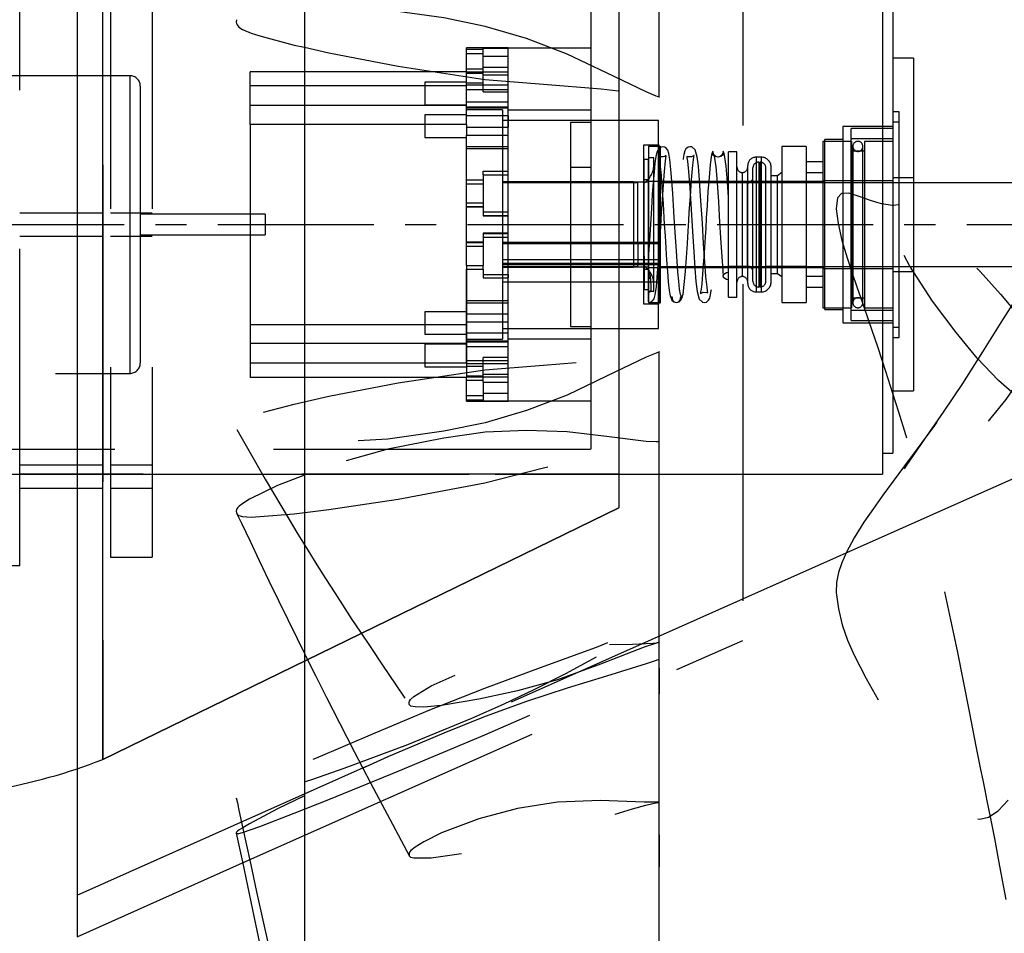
# Model space of a CAD drawing. Extents: x -181 to 162, y 84 to 272.
# Tile 35 of 85: x -5.77 to 0.15, y 101.01 to 106.5. Entities that reach past the tile are written whole.
import ezdxf

# ---------------------------------------------------------------- set-up
doc = ezdxf.new("R2010")
doc.units = 0
doc.header["$LTSCALE"] = 1.5
doc.header["$MEASUREMENT"] = 0
doc.linetypes.add('CENTER', pattern=[2, 1.25, -0.25, 0.25, -0.25])
doc.linetypes.add('SLDHIDDEN0', pattern=[1.905, 1.27, -0.635])
doc.layers.get('0').update_dxf_attribs({"linetype": 'CONTINUOUS'})
doc.layers.get('DEFPOINTS').update_dxf_attribs({"linetype": 'CONTINUOUS'})
for name, color, linetype in [('DIM', 1, 'CONTINUOUS'), ('DUCT', 30, 'CONTINUOUS'), ('HULL', 7, 'CONTINUOUS'), ('TAIL', 140, 'CONTINUOUS')]:
    doc.layers.add(name, color=color, linetype=linetype)
doc.styles.add('ENGR', font='Romans', dxfattribs={"oblique": 15})
doc.dimstyles.get("Standard").update_dxf_attribs({"dimtxt": 0.18, "dimasz": 0.18, "dimexe": 0.18, "dimexo": 0.0625, "dimgap": 0.09, "dimtad": 0, "dimtih": 1, "dimtoh": 1, "dimdec": 4, "dimzin": 0, "dimtxsty": 'STANDARD', "dimcen": 0.09, "dimazin": 3, "dimtfac": 1, "dimtdec": 4, "dimtofl": 0, "dimtmove": 0, "dimatfit": 3, "dimtolj": 1, "dimtzin": 0})

# ---------------------------------------------------------------- blocks, each defined once
blk = doc.blocks.new('*D13')
at = {"color": 0, "linetype": 'BYBLOCK'}
for start, end in [(36.08281, 54.4378), (5.5622, 24.27056)]:
    blk.add_arc((-66.6118, 105.266), 11.1294, start, end, dxfattribs=at)
for points in [[(-60.2366, 114.1682), (-60.0416, 114.4709), (-61.0471, 114.9043)], [(-55.355, 106.3534), (-55.7146, 106.336), (-55.4824, 105.266)]]:
    blk.add_solid(points, dxfattribs=at)
at = {"layer": 'DEFPOINTS', "color": 0, "linetype": 'BYBLOCK'}
for p in [(-60.1729, 116.4184), (-56.1536, 109.0724), (-100.5781, 105.266), (-66.6118, 105.266), (0.4895, 105.266)]:
    blk.add_point(p, dxfattribs=at)
at = {"color": 0, "linetype": 'BYBLOCK', "insert": (-56.9735, 110.8306), "char_height": 0.9, "attachment_point": 5, "style": 'ENGR'}
blk.add_mtext('\\A1;60°', dxfattribs=at)
blk = doc.blocks.new('*D14')
at = {"color": 0, "linetype": 'BYBLOCK'}
for p, q in [((-46.001, 114.1007), (-53.5143, 123.5221)), ((-47.0493, 105.266), (-62.306, 105.266))]:
    blk.add_line(p, q, dxfattribs=at)
for centre, radius, start, end in [((-38.9555, 105.266), 23.2154, 128.90461, 153.94624), ((-38.9555, 105.266), 23.2154, 154.62422, 179.66682), ((-66.6118, 105.266), 11.1687, 335.70973, 354.45741), ((-66.6118, 105.266), 11.1687, 305.54259, 323.93941)]:
    blk.add_arc(centre, radius, start, end, dxfattribs=at)
for points in [[(-53.5495, 123.3496), (-53.5213, 123.3145), (-53.4301, 123.4165)], [(-62.1481, 105.4009), (-62.1931, 105.401), (-62.171, 105.266)], [(-55.6751, 104.1959), (-55.3155, 104.1785), (-55.4431, 105.266)], [(-60.0219, 96.0268), (-60.2168, 96.3295), (-61.0274, 95.5936)]]:
    blk.add_solid(points, dxfattribs=at)
at = {"layer": 'DEFPOINTS', "color": 0, "linetype": 'BYBLOCK'}
for p in [(-58.137, 118.3437), (-45.9425, 114.0274), (-100.5781, 105.266), (-66.6118, 105.266), (-46.9555, 105.266), (-38.9555, 105.266), (-38.9555, 105.266), (0.4895, 105.266), (-58.0561, 98.0869), (-60.1729, 94.1135)]:
    blk.add_point(p, dxfattribs=at)
at = {"color": 0, "linetype": 'BYBLOCK', "attachment_point": 5, "style": 'ENGR'}
for s, insert, char_height in [('\\A1;51.4286°', (-59.8719, 115.3388), 0.1125), ('\\A1;60°', (-56.9394, 99.6816), 0.9)]:
    blk.add_mtext(s, dxfattribs=dict(at, insert=insert, char_height=char_height))

msp = doc.modelspace()

# ---------------------------------------------------------------- linework, layer by layer
at = {"layer": 'DUCT', "linetype": 'CONTINUOUS'}
for p, q in [((-4.05787, 114.79578), (-4.05787, 95.73614)), ((-5.4244, 109.54687), (-5.4244, 100.98506)), ((-5.4244, 100.98506), (-4.42959, 101.42797))]:
    msp.add_line(p, q, dxfattribs=at)
at = {"layer": 'DUCT', "linetype": 'SLDHIDDEN0'}
for p, q in [((-1.4244, 107.76596), (-1.4244, 102.76597)), ((-1.4244, 103.01597), (0.99227, 104.09194)), ((-5.4244, 101.23506), (-1.4244, 103.01597)), ((-4.42959, 101.42797), (-1.4244, 102.76597)), ((-1.92501, 102.44478), (-1.9254, 102.75547)), ((-1.925, 101.40404), (-1.92539, 101.79295))]:
    msp.add_line(p, q, dxfattribs=at)
at = {"layer": 'DUCT', "linetype": 'SLDHIDDEN0', "flags": 128}
for points in [[(-1.92618, 106.0317), (-1.92637, 107.00289), (-1.9254, 107.77656)], [(-1.9244, 106.03137), (-1.9244, 106.03137), (-1.9244, 106.03137), (-1.92441, 106.03138), (-1.92442, 106.03139), (-1.92448, 106.03142), (-1.92471, 106.03151), (-1.92567, 106.03184), (-1.92949, 106.03311), (-1.94469, 106.03869), (-2.00502, 106.06314), (-2.24197, 106.17771), (-2.47989, 106.29071), (-2.72369, 106.38457), (-2.97142, 106.45756), (-3.22099, 106.50794), (-3.55675, 106.55526), (-3.89132, 106.57621), (-4.22026, 106.56221), (-4.38803, 106.53348), (-4.42858, 106.52117), (-4.44963, 106.51185), (-4.46021, 106.5037), (-4.46416, 106.4975)], [(-4.05787, 106.33135), (-3.91084, 106.29828), (-3.49413, 106.21775), (-2.97318, 106.13839), (-2.62226, 106.11073), (-2.27402, 106.08233), (-2.09927, 106.06132), (-2.01182, 106.04809), (-1.9681, 106.04011), (-1.94625, 106.03578), (-1.939, 106.03431), (-1.9317, 106.03289), (-1.92805, 106.03213), (-1.92684, 106.03186), (-1.92604, 106.03168), (-1.9255, 106.03156), (-1.92513, 106.03148), (-1.92489, 106.03143), (-1.92473, 106.0314), (-1.92462, 106.03138), (-1.92455, 106.03137), (-1.9245, 106.03137), (-1.92447, 106.03136), (-1.92445, 106.03136), (-1.92443, 106.03136), (-1.92442, 106.03136), (-1.92441, 106.03136), (-1.92441, 106.03136), (-1.92441, 106.03137), (-1.9244, 106.03137), (-1.9244, 106.03137), (-1.9244, 106.03137), (-1.9244, 106.03137)], [(0.99548, 105.73155), (0.99548, 105.73155), (0.99548, 105.73154), (0.99548, 105.73154), (0.99547, 105.73151), (0.99541, 105.73139), (0.99516, 105.73095), (0.99412, 105.72922), (0.99001, 105.72225), (0.97324, 105.69426), (0.96474, 105.68014), (0.93086, 105.62229), (0.86268, 105.50129), (0.74873, 105.28723), (0.64086, 105.06057), (0.54721, 104.86072), (0.44562, 104.66572), (0.33714, 104.47909), (0.15728, 104.21503), (0.05889, 104.09353), (-0.04609, 103.97905), (-0.15761, 103.87129), (-0.27513, 103.76966), (-0.39829, 103.67353), (-0.44744, 103.64219), (-0.47613, 103.62845), (-0.49917, 103.6208), (-0.51398, 103.61842), (-0.52546, 103.61979), (-0.53376, 103.62542), (-0.53607, 103.63434), (-0.5239, 103.67591), (-0.48626, 103.74504), (-0.43737, 103.81941), (-0.33091, 103.9741), (-0.21685, 104.13878), (-0.10143, 104.31114), (0.01841, 104.49999), (0.13935, 104.69385), (0.26328, 104.88725), (0.43334, 105.12633), (0.61796, 105.34357), (0.71673, 105.44249), (0.81563, 105.53669), (0.91055, 105.6318), (0.9547, 105.68094), (0.97569, 105.70593), (0.98574, 105.71867), (0.98914, 105.72304), (0.99235, 105.72727), (0.99343, 105.72876), (0.99413, 105.72974), (0.99459, 105.73038), (0.99489, 105.73079), (0.99508, 105.73106), (0.99521, 105.73124), (0.9953, 105.73135), (0.99536, 105.73142), (0.99539, 105.73147), (0.99542, 105.7315), (0.99544, 105.73152), (0.99545, 105.73153), (0.99546, 105.73154), (0.99546, 105.73154), (0.99547, 105.73154), (0.99547, 105.73155), (0.99547, 105.73155), (0.99547, 105.73155), (0.99547, 105.73155), (0.99548, 105.73155), (0.99548, 105.73155), (0.99548, 105.73155)], [(-0.48252, 105.3844), (-0.52549, 105.38061), (-0.58829, 105.38982), (-0.61876, 105.39798), (-0.66265, 105.41256), (-0.71877, 105.43337), (-0.78747, 105.45537), (-0.83046, 105.45354), (-0.85443, 105.42699), (-0.86294, 105.3602), (-0.85158, 105.27157), (-0.82803, 105.17018), (-0.79713, 105.06609), (-0.76708, 104.97418), (-0.73877, 104.89106), (-0.70516, 104.79464), (-0.6659, 104.68316), (-0.61385, 104.53198), (-0.56561, 104.38416), (-0.52361, 104.25281), (-0.48792, 104.13987), (-0.44692, 104.00445), (-0.40624, 103.86054), (-0.3638, 103.70144), (-0.31727, 103.51844), (-0.267, 103.31058), (-0.21839, 103.09456), (-0.17481, 102.89066), (-0.13587, 102.70333), (-0.09924, 102.5208), (-0.06193, 102.3296), (-0.0234, 102.13082), (-0.00943, 102.05984), (0.00451, 101.99007), (0.01766, 101.92513), (0.02982, 101.86537), (0.04291, 101.8012), (0.06227, 101.70565), (0.08811, 101.57527), (0.11979, 101.40937), (0.15721, 101.2083)], [(0.99548, 104.10115), (0.99548, 104.10115), (0.99548, 104.10115), (0.99547, 104.10115), (0.99547, 104.10115), (0.99547, 104.10115), (0.99545, 104.10114), (0.99538, 104.10113), (0.99513, 104.10106), (0.99417, 104.10083), (0.99026, 104.09988), (0.97389, 104.09604), (0.93903, 104.08882), (0.86375, 104.07696), (0.70023, 104.06514), (0.53737, 104.08005), (0.38416, 104.13039), (0.24123, 104.21571), (0.11185, 104.32789), (-0.0153, 104.46336), (-0.14166, 104.61674), (-0.28395, 104.80566), (-0.4196, 105.01501), (-0.48142, 105.12992), (-0.52679, 105.25498), (-0.53603, 105.32177), (-0.53239, 105.34399), (-0.52193, 105.3634), (-0.51025, 105.37374), (-0.49182, 105.38051), (-0.46554, 105.38028), (-0.42308, 105.36451), (-0.34417, 105.30822), (-0.27056, 105.24397), (-0.1292, 105.11605), (0.00317, 104.983), (0.1258, 104.84666), (0.23922, 104.71051), (0.34491, 104.57877), (0.46046, 104.43516), (0.4681, 104.42612)], [(-1.9244, 104.50056), (-1.9244, 104.50056), (-1.9244, 104.50055), (-1.92441, 104.50055), (-1.92442, 104.50054), (-1.92448, 104.50051), (-1.92471, 104.50042), (-1.92567, 104.50009), (-1.92949, 104.49882), (-1.94469, 104.49324), (-2.00502, 104.46879), (-2.24197, 104.35422), (-2.47989, 104.24122), (-2.72369, 104.14736), (-2.97142, 104.07437), (-3.22099, 104.02398), (-3.55675, 103.97667), (-3.89132, 103.95572), (-4.22026, 103.96972), (-4.38803, 103.99845), (-4.42858, 104.01076), (-4.44963, 104.02007), (-4.46021, 104.02823), (-4.46557, 104.03663), (-4.46754, 104.04695), (-4.46603, 104.05669), (-4.46173, 104.06624), (-4.45116, 104.07911), (-4.42955, 104.09392), (-4.37864, 104.11521), (-4.32632, 104.13114), (-4.11906, 104.18681), (-3.91084, 104.23365), (-3.49413, 104.31418), (-2.97318, 104.39354), (-2.62226, 104.42119), (-2.27402, 104.4496), (-2.09927, 104.47061), (-2.01182, 104.48384), (-1.9681, 104.49182), (-1.94625, 104.49615), (-1.939, 104.49762), (-1.9317, 104.49904), (-1.92805, 104.4998), (-1.92684, 104.50007), (-1.92604, 104.50025), (-1.9255, 104.50037), (-1.92513, 104.50044), (-1.92489, 104.50049), (-1.92473, 104.50052), (-1.92462, 104.50054), (-1.92455, 104.50055), (-1.9245, 104.50056), (-1.92447, 104.50056), (-1.92445, 104.50057), (-1.92443, 104.50057), (-1.92442, 104.50057), (-1.92441, 104.50056), (-1.92441, 104.50056), (-1.92441, 104.50056), (-1.9244, 104.50056), (-1.9244, 104.50056), (-1.9244, 104.50056)], [(-1.9254, 102.75547), (-1.92637, 103.52904), (-1.92618, 104.50022)], [(-0.25762, 104.0781), (-0.28275, 104.04385), (-0.31336, 104.00223), (-0.38241, 103.90898), (-0.45215, 103.8152), (-0.51977, 103.72407), (-0.58243, 103.63877), (-0.63917, 103.55989), (-0.6967, 103.4763), (-0.75481, 103.38273), (-0.80017, 103.29606), (-0.82869, 103.23202), (-0.84882, 103.17476), (-0.86038, 103.11514), (-0.86211, 103.05467), (-0.84897, 102.95494), (-0.82566, 102.85938), (-0.79387, 102.76714), (-0.75465, 102.67696), (-0.68235, 102.53699), (-0.60461, 102.39735), (-0.51259, 102.25168), (-0.43074, 102.12915), (-0.36168, 102.02352), (-0.3003, 101.9383), (-0.24088, 101.86118), (-0.21151, 101.82476), (-0.1817, 101.79198), (-0.15119, 101.76379), (-0.12013, 101.73905), (-0.08506, 101.71597), (-0.04542, 101.69847), (0, 101.69236), (0.0533, 101.70411), (0.11173, 101.74254), (0.17146, 101.80662)], [(-4.46435, 104.03431), (-4.39241, 103.90749), (-4.29333, 103.73565), (-4.19385, 103.56641), (-4.09698, 103.40516), (-4.03747, 103.30797), (-3.9828, 103.21997), (-3.93145, 103.13847), (-3.876, 103.05174), (-3.81542, 102.95845), (-3.77216, 102.89263), (-3.72044, 102.81462), (-3.65915, 102.72293), (-3.58827, 102.6176), (-3.50784, 102.49863), (-3.42544, 102.37686)], [(-1.9244, 103.95965), (-1.9244, 103.95966), (-1.9244, 103.95966), (-1.92441, 103.95966), (-1.92442, 103.95966), (-1.92448, 103.95967), (-1.92471, 103.95968), (-1.92567, 103.95967), (-1.92949, 103.95957), (-1.94469, 103.9597), (-2.00502, 103.96232), (-2.24197, 103.99087), (-2.47989, 104.01948), (-2.72369, 104.02892), (-2.97142, 104.01709), (-3.22099, 103.98238), (-3.55675, 103.91521), (-3.89132, 103.82257), (-4.05787, 103.75964)], [(-4.46479, 103.53116), (-4.46173, 103.52577), (-4.45116, 103.51721), (-4.42955, 103.51051), (-4.37864, 103.50748), (-4.32632, 103.50994), (-4.11906, 103.52669), (-3.91084, 103.55205), (-3.49413, 103.61511), (-2.97318, 103.71351), (-2.62226, 103.80329), (-2.27402, 103.89156), (-2.09927, 103.92968), (-2.01182, 103.94627), (-1.9681, 103.95331), (-1.94625, 103.95652), (-1.939, 103.95756), (-1.9317, 103.95865), (-1.92805, 103.95915), (-1.92684, 103.9593), (-1.92604, 103.9594), (-1.9255, 103.95947), (-1.92513, 103.95952), (-1.92489, 103.95955), (-1.92473, 103.95958), (-1.92462, 103.9596), (-1.92455, 103.95961), (-1.9245, 103.95962), (-1.92447, 103.95963), (-1.92445, 103.95963), (-1.92443, 103.95964), (-1.92442, 103.95964), (-1.92441, 103.95965), (-1.92441, 103.95965), (-1.92441, 103.95965), (-1.9244, 103.95965), (-1.9244, 103.95965), (-1.9244, 103.95965), (-1.9244, 103.95965)], [(-1.92539, 101.79295), (-1.92637, 102.76125), (-1.92618, 103.95996)], [(-2.30568, 102.66544), (-2.48837, 102.5658), (-2.67493, 102.47072), (-2.86402, 102.38047), (-3.05449, 102.29581), (-3.43808, 102.13854), (-3.82044, 101.99573), (-4.00984, 101.93062), (-4.19729, 101.87181), (-4.38046, 101.82357), (-4.4247, 101.81478), (-4.44782, 101.81154), (-4.45918, 101.81155), (-4.46507, 101.81348), (-4.46752, 101.81758), (-4.46629, 101.82263), (-4.4623, 101.82846), (-4.4523, 101.83784), (-4.43222, 101.8514), (-4.34417, 101.89652), (-4.16713, 101.97889), (-3.98918, 102.05795), (-3.63304, 102.21093), (-3.30355, 102.34807), (-2.97376, 102.4795), (-2.63861, 102.60306), (-2.30349, 102.72578), (-2.13573, 102.79036), (-1.96814, 102.85849), (-1.92634, 102.87638), (-1.92504, 102.87695), (-1.92471, 102.87709), (-1.92454, 102.87716), (-1.92446, 102.87719), (-1.92442, 102.87721), (-1.92441, 102.87721), (-1.92441, 102.87721), (-1.92441, 102.87721), (-1.9244, 102.87721), (-1.9244, 102.87721), (-1.9244, 102.87721), (-1.9244, 102.87721), (-1.9244, 102.87721), (-1.92441, 102.8772), (-1.92442, 102.87719), (-1.92449, 102.87715), (-1.92478, 102.877), (-1.92593, 102.87643), (-1.93054, 102.87414), (-1.93513, 102.8718), (-1.9397, 102.86945), (-1.958, 102.86001), (-2.03049, 102.82108), (-2.30568, 102.66544)], [(-1.9254, 98.24257), (-1.92637, 100.30487), (-1.92618, 102.87632)], [(-1.9244, 102.75481), (-1.9244, 102.75481), (-1.9244, 102.75481), (-1.9244, 102.75481), (-1.92441, 102.7548), (-1.92444, 102.75479), (-1.92458, 102.75475), (-1.92511, 102.75461), (-1.92724, 102.75409), (-1.93149, 102.75294), (-1.94844, 102.74821), (-2.01561, 102.7263), (-2.27811, 102.62288), (-2.53767, 102.529), (-2.77696, 102.46326), (-3.01015, 102.41246), (-3.23378, 102.3748), (-3.34115, 102.36529), (-3.39301, 102.36597), (-3.41767, 102.37088), (-3.42467, 102.37596), (-3.42799, 102.38123), (-3.42935, 102.38816), (-3.42862, 102.39493), (-3.42627, 102.40144), (-3.41996, 102.41126), (-3.39975, 102.4298), (-3.29685, 102.49368), (-3.07736, 102.58925), (-2.84677, 102.65919), (-2.61013, 102.71057), (-2.48944, 102.72689), (-2.24466, 102.74022), (-2.08609, 102.74417), (-2.00574, 102.74735), (-1.96518, 102.75035), (-1.94482, 102.75238), (-1.93461, 102.75356), (-1.93123, 102.75396), (-1.92782, 102.75436), (-1.92611, 102.75459), (-1.92554, 102.75468), (-1.92517, 102.75473), (-1.92491, 102.75477), (-1.92474, 102.75479), (-1.92463, 102.7548), (-1.92456, 102.75481), (-1.9245, 102.75481), (-1.92447, 102.75482), (-1.92445, 102.75482), (-1.92443, 102.75482), (-1.92442, 102.75482), (-1.92442, 102.75482), (-1.92441, 102.75482), (-1.92441, 102.75481), (-1.9244, 102.75481), (-1.9244, 102.75481), (-1.9244, 102.75481), (-1.9244, 102.75481)], [(-4.46704, 101.60805), (-4.46603, 101.60637), (-4.46173, 101.60524), (-4.45116, 101.606), (-4.42955, 101.61133), (-4.37864, 101.62833), (-4.32632, 101.64775), (-4.11906, 101.7271), (-3.91084, 101.80981), (-3.49413, 101.97952), (-2.97318, 102.19804), (-2.62226, 102.35266), (-2.27402, 102.5059), (-2.09927, 102.58081), (-2.01182, 102.61751), (-1.9681, 102.63545), (-1.94625, 102.64432), (-1.939, 102.64725), (-1.9317, 102.65022), (-1.92805, 102.65169), (-1.92684, 102.65217), (-1.92604, 102.65249), (-1.9255, 102.65271), (-1.92513, 102.65285), (-1.92489, 102.65295), (-1.92473, 102.65302), (-1.92462, 102.65306), (-1.92455, 102.65309), (-1.9245, 102.65311), (-1.92447, 102.65313), (-1.92445, 102.65314), (-1.92443, 102.65314), (-1.92442, 102.65315), (-1.92441, 102.65315), (-1.92441, 102.65315), (-1.92441, 102.65316), (-1.9244, 102.65316), (-1.9244, 102.65316), (-1.9244, 102.65316), (-1.9244, 102.65316)], [(-4.05787, 102.68679), (-4.04756, 102.66589), (-3.99194, 102.55416), (-3.92597, 102.42303), (-3.84798, 102.27005), (-3.75921, 102.09841), (-3.65816, 101.90554), (-3.54485, 101.69142), (-3.42674, 101.46952)], [(-1.9244, 102.65316), (-1.9244, 102.65316), (-1.9244, 102.65316), (-1.92441, 102.65316), (-1.92442, 102.65316), (-1.92448, 102.65314), (-1.92471, 102.65306), (-1.92567, 102.65271), (-1.92949, 102.65131), (-1.94469, 102.64589), (-2.00502, 102.62516), (-2.24197, 102.55097), (-2.47989, 102.47843), (-2.72369, 102.39791), (-2.97142, 102.3082), (-3.22099, 102.20872), (-3.55675, 102.06642), (-3.89132, 101.91445), (-4.05787, 101.83254)], [(-1.9254, 97.84389), (-1.92637, 99.98684), (-1.92618, 102.65325)], [(-4.46743, 101.81954), (-4.46089, 101.78899), (-4.45399, 101.75642), (-4.44575, 101.71787), (-4.43572, 101.67121), (-4.4239, 101.61645), (-4.41029, 101.55359), (-4.38066, 101.41732), (-4.34493, 101.25387), (-4.3036, 101.0659), (-4.06802, 100.01971), (-3.97117, 99.60375), (-3.87652, 99.20597), (-3.78564, 98.83205), (-3.69906, 98.48171), (-3.62599, 98.18928), (-3.55577, 97.91008), (-3.53812, 97.84008), (-3.52091, 97.77191), (-3.50415, 97.70555), (-3.48584, 97.63305), (-3.45885, 97.52623), (-3.42925, 97.40901)], [(-1.9244, 101.79364), (-1.9244, 101.79364), (-1.9244, 101.79364), (-1.9244, 101.79364), (-1.92441, 101.79364), (-1.92444, 101.79365), (-1.92458, 101.79365), (-1.92511, 101.79362), (-1.92724, 101.79347), (-1.93149, 101.79329), (-1.94844, 101.79269), (-2.01561, 101.79284), (-2.27811, 101.80345), (-2.53767, 101.79457), (-2.77696, 101.75542), (-3.01015, 101.69288), (-3.23378, 101.60954), (-3.34115, 101.55595), (-3.39301, 101.52357), (-3.41767, 101.50342), (-3.42467, 101.49414), (-3.42799, 101.487), (-3.42935, 101.47952), (-3.42862, 101.47352), (-3.42627, 101.46882), (-3.41996, 101.46344), (-3.39975, 101.45846), (-3.29685, 101.45984), (-3.07736, 101.49007), (-2.84678, 101.53708), (-2.61013, 101.59239), (-2.48944, 101.6257), (-2.24466, 101.70392), (-2.08609, 101.75354), (-2.00574, 101.77598), (-1.96518, 101.78559), (-1.94482, 101.78983), (-1.93461, 101.79177), (-1.93123, 101.79241), (-1.92782, 101.79305), (-1.92611, 101.79334), (-1.92554, 101.79343), (-1.92517, 101.79349), (-1.92491, 101.79353), (-1.92474, 101.79356), (-1.92463, 101.79358), (-1.92456, 101.79359), (-1.9245, 101.79361), (-1.92447, 101.79361), (-1.92445, 101.79362), (-1.92443, 101.79362), (-1.92442, 101.79363), (-1.92442, 101.79363), (-1.92441, 101.79363), (-1.92441, 101.79363), (-1.9244, 101.79363), (-1.9244, 101.79364), (-1.9244, 101.79364), (-1.9244, 101.79364)]]:
    msp.add_lwpolyline(points, dxfattribs=at)
at = {"layer": 'DUCT', "linetype": 'CONTINUOUS', "flags": 128}
for points in [[(-4.46416, 106.4975), (-4.46557, 106.49529), (-4.46754, 106.48498), (-4.46603, 106.47524), (-4.46173, 106.46569), (-4.45116, 106.45282), (-4.42955, 106.43801), (-4.37864, 106.41672), (-4.32632, 106.40079), (-4.11906, 106.34512), (-4.05787, 106.33135)], [(-4.05787, 103.75964), (-4.22026, 103.69828), (-4.38803, 103.6145), (-4.42858, 103.58923), (-4.44963, 103.57337), (-4.46021, 103.56213), (-4.46557, 103.55239), (-4.46754, 103.542), (-4.46603, 103.53333), (-4.46479, 103.53116)], [(-4.46505, 103.53102), (-4.43658, 103.47107), (-4.38462, 103.36188), (-4.32957, 103.24652), (-4.27128, 103.12494), (-4.21416, 103.00645), (-4.15816, 102.89108), (-4.10229, 102.77685), (-4.05787, 102.68679)], [(-4.05787, 101.83254), (-4.22026, 101.75267), (-4.38803, 101.66293), (-4.42858, 101.63951), (-4.44963, 101.62639), (-4.46021, 101.61864), (-4.46557, 101.61328), (-4.46754, 101.60889), (-4.46704, 101.60805)], [(-4.46734, 101.60798), (-4.43094, 101.43437), (-4.36003, 101.09843), (-4.29751, 100.8046), (-4.24219, 100.54668), (-4.19408, 100.32413), (-4.1533, 100.13694), (-4.13027, 100.0318), (-4.10611, 99.922), (-4.07455, 99.77929), (-4.05787, 99.70434)]]:
    msp.add_lwpolyline(points, dxfattribs=at)
at = {"layer": 'HULL', "color": 1, "linetype": 'CENTER', "ltscale": 0.5}
msp.add_line((-100.57806, 105.26596), (0.48946, 105.26596), dxfattribs=at)
at = {"layer": 'TAIL', "linetype": 'SLDHIDDEN0'}
for p, q in [((-5.26882, 108.48154), (-5.26882, 102.05038)), ((-5.76881, 103.21597), (-5.76881, 107.31596)), ((-5.22297, 107.26596), (-5.22297, 103.26597)), ((-4.97297, 107.26596), (-4.97297, 103.26597)), ((-2.33422, 105.26596), (-2.33422, 106.61596)), ((-2.83422, 106.32846), (-3.08422, 106.32846)), ((-3.08422, 106.3204), (-3.08422, 106.32846)), ((-3.08422, 106.29407), (-3.08422, 106.3204)), ((-3.08422, 106.3204), (-2.98422, 106.3204)), ((-2.98422, 106.32576), (-2.83422, 106.32576)), ((-2.98422, 106.3204), (-2.98422, 106.32576)), ((-2.98422, 106.29407), (-2.98422, 106.3204)), ((-2.83422, 106.32576), (-2.83422, 106.32846)), ((-2.33422, 106.32658), (-2.83422, 106.32658)), ((-2.83422, 106.27875), (-2.83422, 106.32576)), ((-2.83422, 106.27875), (-2.83422, 106.32576)), ((-3.08422, 106.29407), (-2.98422, 106.29407)), ((-3.08422, 105.98104), (-3.08422, 106.29407)), ((-2.98422, 106.27875), (-2.98422, 106.29407)), ((-2.98422, 106.27875), (-2.83422, 106.27875)), ((-2.98422, 106.16568), (-2.98422, 106.27875)), ((-2.83422, 105.91918), (-2.83422, 106.27875)), ((-3.08422, 106.20155), (-2.98422, 106.20155)), ((-2.98422, 106.2127), (-2.83422, 106.2127)), ((-5.10671, 106.16096), (-8.41171, 106.16096)), ((-5.10671, 106.16096), (-5.10671, 104.37097)), ((-3.08422, 106.18455), (-4.38421, 106.18455)), ((-4.38421, 105.98104), (-4.38421, 106.18455)), ((-2.83422, 106.18238), (-3.08422, 106.18238)), ((-3.08422, 106.17522), (-2.98422, 106.17522)), ((-2.98422, 106.16568), (-2.83422, 106.16568)), ((-2.98422, 106.06419), (-2.98422, 106.16568)), ((-5.04421, 106.09846), (-5.04421, 104.43347)), ((-3.08422, 106.09958), (-4.38421, 106.09958)), ((-3.33422, 106.12133), (-3.33422, 105.98533)), ((-3.08422, 106.12133), (-3.33422, 106.12133)), ((-3.08422, 106.11838), (-2.98422, 106.11838)), ((-3.08422, 105.98104), (-3.08422, 106.11838)), ((-2.83422, 106.10394), (-3.08422, 106.10394)), ((-3.08422, 106.07747), (-2.83422, 106.07747)), ((-2.98422, 106.06419), (-2.83422, 106.06419)), ((-3.08422, 105.98104), (-4.38421, 105.98104)), ((-4.38421, 105.86799), (-4.38421, 105.98104)), ((-3.33422, 105.98533), (-3.08422, 105.98533)), ((-3.08422, 106.00449), (-2.83422, 106.00449)), ((-3.08422, 105.86799), (-3.08422, 105.98104)), ((-3.08422, 105.97379), (-2.83422, 105.97379)), ((-2.83422, 105.96596), (-3.08422, 105.96596)), ((-3.33422, 105.92581), (-3.33422, 105.78981)), ((-3.08422, 105.92581), (-3.33422, 105.92581)), ((-2.86768, 105.95494), (-3.08422, 105.95494)), ((-2.83422, 105.91918), (-3.08422, 105.91918)), ((-2.86768, 105.95494), (-2.86768, 105.16926)), ((-2.33422, 105.95346), (-2.83422, 105.95346)), ((-2.83422, 105.91918), (-2.83422, 105.8517)), ((-2.83422, 105.80334), (-2.83422, 105.91813)), ((-0.48318, 105.94459), (-0.52298, 105.94459)), ((-0.48318, 105.26596), (-0.48318, 105.94459)), ((-3.08422, 105.86799), (-4.38421, 105.86799)), ((-4.38421, 105.86799), (-4.38421, 104.43235)), ((-3.08422, 105.86799), (-3.08422, 105.80334)), ((-3.08422, 105.8517), (-2.83422, 105.8517)), ((-1.93018, 105.89096), (-2.86768, 105.89096)), ((-2.45922, 105.87965), (-2.45922, 105.67589)), ((-2.33422, 105.87965), (-2.45922, 105.87965)), ((-1.93018, 104.64097), (-1.93018, 105.89096)), ((-0.82298, 105.85596), (-0.82298, 104.67597)), ((-0.52298, 105.85596), (-0.82298, 105.85596)), ((-0.48318, 105.8823), (-0.52298, 105.8823)), ((-3.33422, 105.78981), (-3.08422, 105.78981)), ((-3.08422, 105.80334), (-2.83422, 105.80334)), ((-3.08422, 105.13532), (-3.08422, 105.80334)), ((-2.83422, 105.19029), (-2.83422, 105.80334)), ((-0.77298, 105.26596), (-0.77298, 105.8427)), ((-0.52298, 105.8427), (-0.77298, 105.8427)), ((-3.08422, 105.73585), (-2.83422, 105.73585)), ((-1.92622, 105.74304), (-2.02122, 105.74304)), ((-2.02122, 105.74304), (-2.02122, 104.92871)), ((-1.92122, 105.73446), (-1.99122, 105.73446)), ((-1.99122, 105.73446), (-1.99122, 104.93478)), ((-1.92622, 104.78889), (-1.92622, 105.74304)), ((-1.92122, 105.73804), (-1.92122, 104.93225)), ((-1.04297, 105.73446), (-1.18997, 105.73446)), ((-1.18997, 105.73446), (-1.18997, 104.93478)), ((-1.04297, 105.73446), (-1.04297, 104.93478)), ((-0.77104, 105.76596), (-0.94297, 105.76596)), ((-0.94297, 105.76596), (-0.94297, 104.91251)), ((-0.82298, 105.77737), (-0.93019, 105.77737)), ((-0.93019, 104.75455), (-0.93019, 105.77737)), ((-0.52298, 105.78159), (-0.77298, 105.78159)), ((-0.77104, 105.76596), (-0.77104, 104.91251)), ((-0.7624, 105.73584), (-0.7624, 104.79609)), ((-0.70211, 104.79609), (-0.70211, 105.73584)), ((-0.52298, 105.76596), (-0.69341, 105.76596)), ((-0.69341, 105.76596), (-0.69341, 104.91251)), ((-3.08422, 105.72377), (-2.83422, 105.72377)), ((-2.45922, 105.67589), (-2.45922, 104.65228)), ((-1.45874, 105.70247), (-1.50997, 105.70247)), ((-1.50997, 104.82946), (-1.50997, 105.70247)), ((-1.45874, 104.82946), (-1.45874, 105.70247)), ((-1.31326, 105.67081), (-1.34389, 105.67081)), ((-1.34389, 105.67026), (-1.34389, 104.86118)), ((-1.31326, 105.67026), (-1.31326, 104.86118)), ((-0.69341, 105.70621), (-0.77104, 105.70621)), ((-2.33422, 105.60971), (-2.45922, 105.60971)), ((-1.98997, 105.65731), (-2.01622, 105.65731)), ((-2.01622, 104.98932), (-2.01622, 105.65632)), ((-1.95872, 105.66644), (-1.99122, 105.66644)), ((-1.98997, 104.87462), (-1.98997, 105.65731)), ((-1.95872, 104.86549), (-1.95872, 105.66644)), ((-1.39389, 104.91112), (-1.39389, 105.62081)), ((-1.32772, 105.64087), (-1.32772, 104.89055)), ((-1.32037, 105.64087), (-1.32037, 104.89055)), ((-1.25326, 104.92112), (-1.25326, 105.61081)), ((-0.94297, 105.64243), (-1.04297, 105.64243)), ((-2.98422, 105.58717), (-2.83422, 105.58717)), ((-2.98422, 105.56552), (-2.98422, 105.58717)), ((-2.98422, 105.56552), (-2.83422, 105.56552)), ((-2.98422, 105.56552), (-2.98422, 105.31775)), ((-1.42631, 104.95388), (-1.42631, 105.57804)), ((-1.36272, 104.92549), (-1.36272, 105.60644)), ((-1.28537, 104.92549), (-1.28537, 105.60644)), ((-1.21516, 105.55948), (-1.25326, 105.55948)), ((-1.18997, 105.57795), (-1.21516, 105.55948)), ((-1.21516, 104.97245), (-1.21516, 105.55948)), ((-0.94297, 105.5761), (-1.04297, 105.5761)), ((-3.08422, 105.53411), (-2.98422, 105.53411)), ((-3.08422, 105.51135), (-2.98422, 105.51135)), ((-2.08028, 105.52187), (-2.86768, 105.52187)), ((-2.05518, 105.51723), (-2.86768, 105.51723)), ((-1.98997, 105.52096), (-2.33422, 105.52096)), ((-2.08028, 105.52187), (-2.08028, 105.23005)), ((-2.05518, 105.15156), (-2.05518, 105.51723)), ((-1.98997, 105.53413), (-2.01622, 105.53413)), ((-2.01622, 105.0764), (-2.01622, 105.53312)), ((-2.01622, 105.08924), (-2.01622, 105.51596)), ((-0.93019, 105.52444), (-1.98997, 105.52444)), ((-0.39798, 105.51723), (-1.93018, 105.51723)), ((-1.39772, 105.51596), (-1.50997, 105.51596)), ((-1.39772, 105.51539), (-1.39772, 105.01603)), ((-1.18997, 105.51596), (-1.28537, 105.51596)), ((-1.04297, 105.51596), (-1.18997, 105.51596)), ((-0.52298, 105.52917), (-0.94297, 105.52917)), ((-0.39798, 105.54721), (-0.52298, 105.54721)), ((-3.08422, 105.39661), (-2.98422, 105.39661)), ((-3.08422, 105.37385), (-2.98422, 105.37385)), ((-5.26882, 105.33496), (-5.76881, 105.33496)), ((-4.97297, 105.33496), (-5.22297, 105.33496)), ((-4.29422, 105.32846), (-5.04421, 105.32846)), ((-4.29422, 105.32846), (-4.29422, 105.20346)), ((-3.08422, 105.3726), (-2.98422, 105.3726)), ((-2.98422, 105.34164), (-2.83422, 105.34164)), ((-2.98422, 105.31998), (-2.83422, 105.31998)), ((-2.98422, 105.31775), (-2.83422, 105.31775)), ((-2.33422, 103.91597), (-2.33422, 105.26596)), ((-0.77298, 104.68923), (-0.77298, 105.26596)), ((-0.48318, 104.58734), (-0.48318, 105.26596)), ((-5.76881, 105.19696), (-5.26882, 105.19696)), ((-5.22297, 105.19696), (-4.97297, 105.19696)), ((-5.04421, 105.20346), (-4.29422, 105.20346)), ((-2.83422, 105.21417), (-2.98422, 105.21417)), ((-2.98422, 105.21417), (-2.98422, 105.21194)), ((-2.98422, 105.21194), (-2.83422, 105.21194)), ((-2.98422, 105.21194), (-2.98422, 105.19029)), ((-2.08028, 105.23005), (-2.08028, 105.01006)), ((-2.98422, 105.15933), (-3.08422, 105.15933)), ((-3.08422, 105.15808), (-2.98422, 105.15808)), ((-2.98422, 105.19029), (-2.83422, 105.19029)), ((-2.98422, 105.19029), (-2.98422, 105.13532)), ((-2.86768, 105.16926), (-2.86768, 104.57699)), ((-1.93018, 105.1582), (-2.86768, 105.1582)), ((-2.86768, 105.15156), (-2.05518, 105.15156)), ((-2.83422, 104.94475), (-2.83422, 105.19029)), ((-2.05518, 105.15156), (-2.05518, 105.03124)), ((-2.05518, 105.15156), (-1.93018, 105.15156)), ((-3.08422, 105.02058), (-3.08422, 105.13532)), ((-3.08422, 105.13532), (-2.98422, 105.13532)), ((-2.98422, 105.13532), (-2.98422, 105.02058)), ((-2.01622, 105.01596), (-2.01622, 105.08924)), ((-1.98997, 104.80226), (-1.98997, 105.08585)), ((-3.08422, 105.02058), (-3.08422, 104.99782)), ((-3.08422, 105.02058), (-2.98422, 105.02058)), ((-2.98422, 104.99782), (-2.98422, 105.02058)), ((-1.93018, 105.05369), (-2.86768, 105.05369)), ((-2.05518, 105.03124), (-2.86768, 105.03124)), ((-1.93018, 105.0246), (-2.86768, 105.0246)), ((-2.05518, 105.01469), (-2.05518, 105.03124)), ((-1.93018, 105.03124), (-2.05518, 105.03124)), ((-2.01622, 105.0764), (-2.01622, 104.99881)), ((-3.08422, 104.43235), (-3.08422, 104.99782)), ((-3.08422, 104.99782), (-2.98422, 104.99782)), ((-3.08422, 104.99782), (-3.08422, 104.43235)), ((-2.98422, 104.99782), (-2.98422, 104.94475)), ((-2.98422, 104.96641), (-2.83422, 104.96641)), ((-2.86768, 105.01469), (-2.05518, 105.01469)), ((-2.86768, 105.01006), (-2.08028, 105.01006)), ((-2.83422, 104.96641), (-2.83422, 104.94475)), ((-2.33422, 105.01096), (-1.98997, 105.01096)), ((-2.01622, 105.01596), (-2.01622, 104.87561)), ((-2.01622, 104.9978), (-1.98997, 104.9978)), ((-1.98997, 105.00748), (-0.93019, 105.00748)), ((-1.93018, 105.01469), (-0.39798, 105.01469)), ((-1.50997, 105.01596), (-1.39772, 105.01596)), ((-1.28537, 105.01596), (-1.18997, 105.01596)), ((-1.25326, 104.97245), (-1.21516, 104.97245)), ((-1.21516, 104.97245), (-1.18997, 104.95398)), ((-1.18997, 105.01596), (-1.04297, 105.01596)), ((-0.94297, 105.00276), (-0.52298, 105.00276)), ((-0.52298, 104.98471), (-0.39798, 104.98471)), ((-2.98422, 104.94475), (-2.83422, 104.94475)), ((-1.93018, 104.9201), (-2.86768, 104.9201)), ((-2.83422, 104.42778), (-2.83422, 104.94475)), ((-2.45922, 104.92221), (-2.33422, 104.92221)), ((-2.02122, 104.92871), (-2.02122, 104.78889)), ((-1.99122, 104.93478), (-1.99122, 104.79747)), ((-1.92122, 104.93225), (-1.92122, 104.79389)), ((-1.18997, 104.93478), (-1.18997, 104.79747)), ((-1.04297, 104.95583), (-0.94297, 104.95583)), ((-1.04297, 104.93478), (-1.04297, 104.79747)), ((-0.94297, 104.91251), (-0.94297, 104.76596)), ((-0.77104, 104.91251), (-0.77104, 104.76596)), ((-0.69341, 104.91251), (-0.69341, 104.76596)), ((-2.01622, 104.87462), (-1.98997, 104.87462)), ((-1.99122, 104.86549), (-1.95872, 104.86549)), ((-1.34389, 104.86112), (-1.31326, 104.86112)), ((-1.04297, 104.8895), (-0.94297, 104.8895)), ((-2.83422, 104.80815), (-3.08422, 104.80815)), ((-3.08422, 104.79608), (-2.83422, 104.79608)), ((-2.02122, 104.78889), (-1.92622, 104.78889)), ((-1.99122, 104.79747), (-1.92122, 104.79747)), ((-1.50997, 104.82946), (-1.45874, 104.82946)), ((-1.18997, 104.79747), (-1.04297, 104.79747)), ((-0.77104, 104.82572), (-0.69341, 104.82572)), ((-3.33422, 104.74212), (-3.33422, 104.66457)), ((-3.08422, 104.74212), (-3.33422, 104.74212)), ((-3.08422, 104.72859), (-2.83422, 104.72859)), ((-0.94297, 104.76596), (-0.77104, 104.76596)), ((-0.93019, 104.75455), (-0.82298, 104.75455)), ((-0.77298, 104.75034), (-0.52298, 104.75034)), ((-0.69341, 104.76596), (-0.52298, 104.76596)), ((-3.08422, 104.66394), (-4.38421, 104.66394)), ((-3.33422, 104.66457), (-3.33422, 104.60612)), ((-3.08422, 104.68023), (-2.83422, 104.68023)), ((-0.82298, 104.67597), (-0.52298, 104.67597)), ((-0.77298, 104.68923), (-0.52298, 104.68923)), ((-3.33422, 104.60612), (-3.08422, 104.60612)), ((-2.83422, 104.61274), (-3.08422, 104.61274)), ((-2.86768, 104.64097), (-1.93018, 104.64097)), ((-2.45922, 104.65228), (-2.33422, 104.65228)), ((-0.52298, 104.64963), (-0.48318, 104.64963)), ((-3.08422, 104.55089), (-4.38421, 104.55089)), ((-3.33422, 104.5466), (-3.33422, 104.4106)), ((-3.08422, 104.5466), (-3.33422, 104.5466)), ((-3.08422, 104.57699), (-2.86768, 104.57699)), ((-3.08422, 104.56597), (-2.83422, 104.56597)), ((-2.83422, 104.55814), (-3.08422, 104.55814)), ((-2.83422, 104.57847), (-2.33422, 104.57847)), ((-0.52298, 104.58734), (-0.48318, 104.58734)), ((-3.08422, 104.53272), (-2.83422, 104.53272)), ((-3.08422, 104.43235), (-4.38421, 104.43235)), ((-4.38421, 104.43235), (-4.38421, 104.34737)), ((-3.08422, 104.44883), (-2.83422, 104.44883)), ((-3.08422, 104.43235), (-3.08422, 104.34737)), ((-2.83422, 104.42778), (-3.08422, 104.42778)), ((-2.83422, 104.46774), (-2.98422, 104.46774)), ((-2.98422, 104.31923), (-2.98422, 104.46774)), ((-2.83422, 104.34938), (-2.83422, 104.42778)), ((-2.83422, 104.34938), (-2.83422, 104.42778)), ((-8.41171, 104.37097), (-5.10671, 104.37097)), ((-3.33422, 104.4106), (-3.08422, 104.4106)), ((-2.98422, 104.41354), (-3.08422, 104.41354)), ((-3.08422, 104.34737), (-4.38421, 104.34737)), ((-3.08422, 104.35671), (-2.98422, 104.35671)), ((-3.08422, 104.20347), (-3.08422, 104.34938)), ((-2.83422, 104.34938), (-3.08422, 104.34938)), ((-3.08422, 104.33038), (-2.98422, 104.33038)), ((-2.98422, 104.36625), (-2.83422, 104.36625)), ((-2.98422, 104.31923), (-2.83422, 104.31923)), ((-2.98422, 104.31923), (-2.98422, 104.20616)), ((-2.83422, 104.20347), (-2.83422, 104.34938)), ((-2.98422, 104.25318), (-2.83422, 104.25318)), ((-3.08422, 104.23786), (-2.98422, 104.23786)), ((-3.08422, 104.21153), (-2.98422, 104.21153)), ((-3.08422, 104.20347), (-2.83422, 104.20347)), ((-2.98422, 104.20616), (-2.83422, 104.20616)), ((-2.83422, 104.20535), (-2.33422, 104.20535)), ((-9.9592, 103.91597), (-2.33422, 103.91597)), ((-5.26882, 103.81942), (-5.76881, 103.81942)), ((-4.97297, 103.81942), (-5.22297, 103.81942)), ((-8.76881, 103.76597), (-5.22297, 103.76597)), ((-2.16882, 103.76597), (-5.76881, 103.76597)), ((-5.76881, 103.76597), (-2.16882, 103.76597)), ((-4.97297, 103.76597), (-2.16882, 103.76597)), ((-2.16882, 103.76597), (-2.16882, 103.56235)), ((-5.76881, 103.68142), (-5.26882, 103.68142)), ((-5.22297, 103.68142), (-4.97297, 103.68142)), ((-5.22297, 103.26597), (-4.97297, 103.26597)), ((-7.26881, 103.21597), (-5.76881, 103.21597))]:
    msp.add_line(p, q, dxfattribs=at)
at = {"layer": 'TAIL', "linetype": 'CONTINUOUS'}
for p, q in [((-5.26882, 102.05038), (-5.26882, 108.48154)), ((-2.16882, 106.96958), (-2.16882, 103.56235)), ((-0.58422, 106.76596), (-0.58422, 103.76597)), ((-0.52298, 106.64096), (-0.52298, 103.89097)), ((-0.39798, 106.26596), (-0.52298, 106.26596)), ((-0.39798, 106.26596), (-0.39798, 104.26597)), ((1.76417, 105.51723), (-0.39798, 105.51723)), ((-0.39798, 105.01469), (1.76417, 105.01469)), ((-0.52298, 104.26597), (-0.39798, 104.26597)), ((-0.58422, 103.89097), (-0.52298, 103.89097)), ((-2.16882, 103.76597), (-0.58422, 103.76597)), ((-5.26882, 102.05038), (-2.16882, 103.56235)), ((-2.16882, 103.56235), (-5.26882, 102.05038))]:
    msp.add_line(p, q, dxfattribs=at)
at = {"layer": 'TAIL', "linetype": 'SLDHIDDEN0', "flags": 128}
for points in [[(-1.79153, 104.8333), (-1.79777, 104.84486), (-1.80362, 104.87741), (-1.80906, 104.92514), (-1.8141, 104.98235), (-1.81873, 105.04412), (-1.82294, 105.10634), (-1.83012, 105.22081), (-1.83561, 105.31118), (-1.83987, 105.38021), (-1.84454, 105.45241), (-1.84978, 105.52652), (-1.85564, 105.59734), (-1.86213, 105.65718), (-1.86827, 105.69367), (-1.87468, 105.71353), (-1.88344, 105.7257), (-1.89241, 105.73161), (-1.90825, 105.73392), (-1.92705, 105.72486), (-1.94121, 105.70047), (-1.94687, 105.67509), (-1.95219, 105.63481), (-1.95724, 105.58303), (-1.96224, 105.52055), (-1.96736, 105.44745), (-1.97278, 105.36275), (-1.97852, 105.26894), (-1.98457, 105.17005), (-1.99004, 105.08541)], [(-1.60337, 105.70769), (-1.61197, 105.68443), (-1.61975, 105.62662), (-1.62674, 105.5489), (-1.63293, 105.46374), (-1.63833, 105.38057), (-1.64296, 105.30554), (-1.64681, 105.2421), (-1.6499, 105.19167), (-1.65591, 105.09681), (-1.66289, 104.99797), (-1.67069, 104.90958), (-1.67452, 104.87728), (-1.6773, 104.85883), (-1.67863, 104.85092), (-1.67788, 104.85017), (-1.67408, 104.8536), (-1.6621, 104.85941), (-1.64139, 104.858), (-1.63449, 104.85669), (-1.63576, 104.86847), (-1.63867, 104.89043), (-1.6451, 104.95441), (-1.65186, 105.04128), (-1.65903, 105.14936), (-1.66675, 105.27505), (-1.67501, 105.40867), (-1.68338, 105.53017), (-1.69086, 105.61727), (-1.69767, 105.67286), (-1.70955, 105.71424), (-1.72997, 105.73232), (-1.74269, 105.73407), (-1.75259, 105.73156), (-1.76548, 105.72131), (-1.77228, 105.70865), (-1.77785, 105.68797), (-1.78199, 105.66293), (-1.7864, 105.62621), (-1.79456, 105.5338), (-1.80157, 105.43406), (-1.80755, 105.33949), (-1.81062, 105.28923), (-1.81446, 105.22607), (-1.81906, 105.15154), (-1.82442, 105.06925), (-1.83055, 104.98547), (-1.83741, 104.90967), (-1.84502, 104.85421), (-1.85335, 104.83328)], [(-1.99112, 104.79762), (-1.9898, 104.79747), (-1.97953, 104.7989), (-1.96556, 104.80738), (-1.95726, 104.82006), (-1.95043, 104.84401), (-1.94327, 104.89294), (-1.93554, 104.9748), (-1.92857, 105.06929), (-1.92239, 105.16486), (-1.91692, 105.254), (-1.91207, 105.33369), (-1.90682, 105.4172), (-1.90092, 105.50388), (-1.89444, 105.58557), (-1.88768, 105.64988), (-1.88332, 105.67832), (-1.88365, 105.68193), (-1.88659, 105.67908), (-1.89256, 105.67509), (-1.9026, 105.67213), (-1.91468, 105.67333), (-1.92273, 105.67723), (-1.92651, 105.67982), (-1.92693, 105.67333), (-1.9241, 105.65165), (-1.91989, 105.61414), (-1.91506, 105.56098), (-1.90962, 105.48949), (-1.90308, 105.39134), (-1.89543, 105.26701), (-1.89118, 105.19722), (-1.88664, 105.12469), (-1.88182, 105.0521), (-1.87671, 104.98277), (-1.87132, 104.92077), (-1.86563, 104.87054), (-1.85965, 104.83687), (-1.85337, 104.82424)], [(-1.79151, 104.82425), (-1.78291, 104.84759), (-1.77513, 104.90545), (-1.76814, 104.98322), (-1.76195, 105.06841), (-1.75655, 105.1516), (-1.75192, 105.22664), (-1.74807, 105.29007), (-1.74499, 105.3405), (-1.73897, 105.43533), (-1.732, 105.53411), (-1.7242, 105.62243), (-1.72037, 105.6547), (-1.71759, 105.67312), (-1.71626, 105.68102), (-1.71701, 105.68176), (-1.72082, 105.67833), (-1.73281, 105.67251), (-1.75351, 105.67394), (-1.7605, 105.67576), (-1.75954, 105.66613), (-1.75695, 105.64747), (-1.75051, 105.58558), (-1.74274, 105.48648), (-1.73421, 105.35609), (-1.72614, 105.22389), (-1.71864, 105.10405), (-1.71171, 105.00425), (-1.70495, 104.9239), (-1.69794, 104.86373), (-1.68542, 104.81787), (-1.66491, 104.7996), (-1.6522, 104.79786), (-1.6423, 104.80037), (-1.62941, 104.81062), (-1.62261, 104.82329), (-1.61704, 104.84399), (-1.6129, 104.86905), (-1.60849, 104.9058), (-1.60032, 104.99828), (-1.59331, 105.09808), (-1.58733, 105.19268), (-1.58426, 105.24294), (-1.58043, 105.3061), (-1.57582, 105.38062), (-1.57046, 105.4629), (-1.56434, 105.54664), (-1.55747, 105.62239), (-1.54986, 105.67779), (-1.54153, 105.69863)], [(-1.53698, 105.69766), (-1.53928, 105.69139), (-1.54534, 105.68312), (-1.55669, 105.67531), (-1.57244, 105.67196), (-1.5882, 105.67532), (-1.59955, 105.68314), (-1.6056, 105.69142), (-1.60791, 105.6977)], [(-1.60336, 105.69864), (-1.59483, 105.67671), (-1.5865, 105.61342), (-1.57838, 105.51829), (-1.57047, 105.40272), (-1.5628, 105.27858), (-1.55535, 105.15693), (-1.54813, 105.04683), (-1.54116, 104.95567)], [(-1.54546, 105.69757), (-1.54564, 105.69134), (-1.54958, 105.68311), (-1.5588, 105.67531), (-1.57244, 105.67196), (-1.58608, 105.6753), (-1.59531, 105.6831), (-1.59925, 105.69132), (-1.59943, 105.69754)], [(-1.5099, 105.43114), (-1.51597, 105.52022), (-1.5242, 105.61747), (-1.53271, 105.68329), (-1.54151, 105.70768)], [(-1.98997, 104.93969), (-1.98522, 104.94318), (-1.98165, 104.94731), (-1.97944, 104.95188), (-1.97869, 104.9567), (-1.97944, 104.96151), (-1.98165, 104.96608), (-1.98522, 104.97021), (-1.98997, 104.9737)], [(-1.50997, 104.93459), (-1.52192, 104.93628), (-1.53205, 104.94107), (-1.53882, 104.94824), (-1.54119, 104.9567), (-1.53882, 104.96515), (-1.53205, 104.97232), (-1.52192, 104.97711), (-1.50997, 104.9788)], [(-1.9907, 104.85986), (-1.99015, 104.85995), (-1.97991, 104.86098), (-1.97395, 104.86974), (-1.97385, 104.89801), (-1.97873, 104.95785)], [(-1.85791, 104.83423), (-1.84955, 104.8114), (-1.8382, 104.80151), (-1.82244, 104.79747), (-1.80668, 104.80152), (-1.79533, 104.81142), (-1.78698, 104.83426)], [(-1.84943, 104.83439), (-1.84531, 104.81145), (-1.83608, 104.80152), (-1.82244, 104.79747), (-1.8088, 104.80152), (-1.79957, 104.81144), (-1.79546, 104.83436)]]:
    msp.add_lwpolyline(points, dxfattribs=at)
at = {"layer": 'TAIL', "linetype": 'SLDHIDDEN0'}
for centre, radius, start, end in [((-5.10671, 106.09846), 0.0625, 360, 90), ((-0.73226, 105.73584), 0.03014, 360, 180), ((-0.73226, 105.73584), 0.03014, 180, 360), ((-1.34389, 105.62081), 0.05, 90, 180), ((-1.31326, 105.61081), 0.06, 360, 90), ((-2.08872, 105.62387), 0.13, 303.896355, 360), ((-1.42374, 105.61295), 0.035, 180, 265.78323), ((-1.42889, 105.61295), 0.035, 274.21677, 360), ((-1.32772, 105.60644), 0.035, 90, 180), ((-1.32037, 105.60644), 0.035, 360, 90), ((-1.39772, 105.55096), 0.035, 270, 360), ((-2.08872, 104.90806), 0.13, 360, 56.103645), ((-1.39772, 104.98096), 0.035, 360, 90), ((-1.42374, 104.91898), 0.035, 94.21677, 180), ((-1.42889, 104.91898), 0.035, 360, 85.78323), ((-1.34389, 104.91112), 0.05, 180, 270), ((-1.32772, 104.92549), 0.035, 180, 270), ((-1.32037, 104.92549), 0.035, 270, 360), ((-1.31326, 104.92112), 0.06, 270, 360), ((-0.73226, 104.79609), 0.03014, 360, 180), ((-0.73226, 104.79609), 0.03014, 180, 360), ((-5.10671, 104.43347), 0.0625, 270, 360)]:
    msp.add_arc(centre, radius, start, end, dxfattribs=at)
at = {"layer": 'TAIL', "linetype": 'CONTINUOUS'}
msp.add_arc((-6.51881, 105.26596), 3.44999, 279.949226, 291.242672, dxfattribs=at)
msp.add_arc((-6.51881, 105.26596), 3.44999, 279.949226, 291.242672, dxfattribs=at)

# ---------------------------------------------------------------- dimensions: what is measured, and where the dimension line sits
at = {"layer": 'DIM'}
for base, line1, line2, picture, middle in [((-58.05605, 98.08685), ((-66.61178, 105.26596), (-60.17293, 94.11355)), ((-100.57806, 105.26596), (0.48946, 105.26596)), '*D14', (-56.93939, 99.68161)), ((-56.15361, 109.07243), ((-100.57806, 105.26596), (0.48946, 105.26596)), ((-66.61178, 105.26596), (-60.17293, 116.41838)), '*D13', (-56.97348, 110.83064))]:
    dim = msp.add_angular_dim_2l(base=base, line1=line1, line2=line2, dimstyle='STANDARD', override={"dimscale": 6, "dimtxt": 0.15, "dimexo": 0.125, "dimdec": 0, "dimzin": 1, "dimtxsty": 'ENGR', "dimtdec": 0, "dimtzin": 1}, dxfattribs=at)
    dim.commit()
    dim.dimension.update_dxf_attribs({"geometry": picture, "text_midpoint": middle})

doc.saveas('drawing.dxf')
